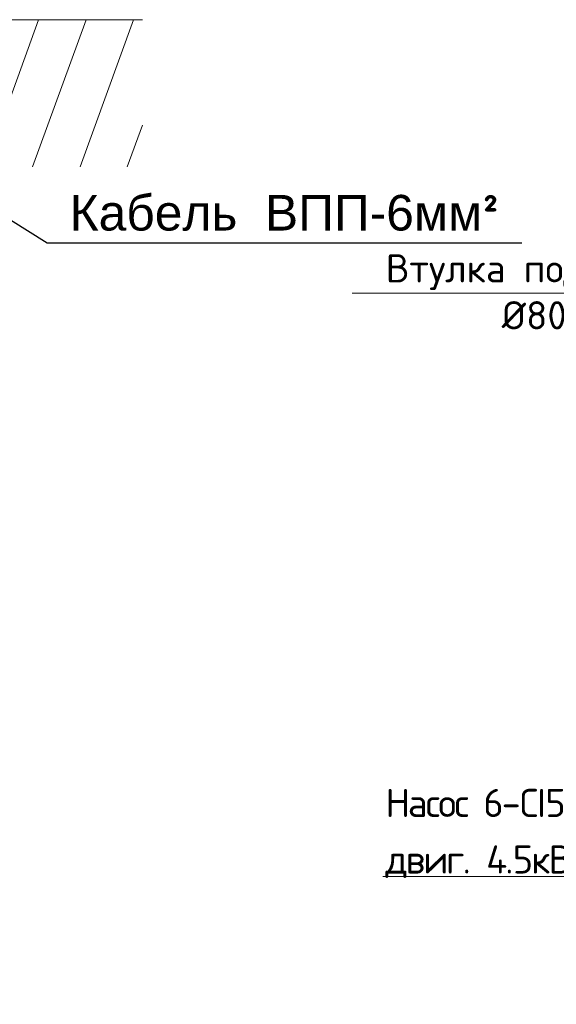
# Model space of a CAD drawing. Header units: millimetres. Extents: x -1722610 to 3896328, y -6858570 to -1329430.
# Tile 19 of 51: x 3094064 to 3098585, y -3470947 to -3462650. Entities that reach past the tile are written whole.
import ezdxf

# ---------------------------------------------------------------- set-up
doc = ezdxf.new("R2010")
doc.units = ezdxf.units.MM
doc.layers.get('0').update_dxf_attribs({"lineweight": 5})
doc.layers.add('PDF_Geometry', color=7, linetype='Continuous')
doc.styles.get("Standard").update_dxf_attribs({"font": 'arial.ttf'})

msp = doc.modelspace()

# ---------------------------------------------------------------- linework, layer by layer
for points in [[(3100393.7333, -3464954.4546), (3096865.7696, -3464954.4537)], [(3104117.2125, -3469870.1159), (3097122.2527, -3469870.1159)]]:
    msp.add_lwpolyline(points)
at = {"layer": 'PDF_Geometry', "lineweight": 9}
msp.add_lwpolyline([(3093417.9236, -3462649.7355), (3095099.2154, -3462649.7355)], dxfattribs=at)
at = {"layer": 'PDF_Geometry', "color": 33, "lineweight": 0, "true_color": 0xdda46e}
for points in [[(3093773.663, -3463890.5881), (3094222.5721, -3462649.7355)], [(3094171.7522, -3463890.5881), (3094624.8963, -3462649.7355)], [(3094574.0764, -3463890.5881), (3095022.9855, -3462649.7355)], [(3094967.9306, -3463890.5881), (3095099.2154, -3463539.0838)]]:
    msp.add_lwpolyline(points, dxfattribs=at)
at = {"layer": 'PDF_Geometry', "color": 7, "lineweight": 25}
msp.add_lwpolyline([(3098293.734, -3464534.3068), (3094294.5669, -3464534.3068), (3091986.4964, -3463085.9396)], dxfattribs=at)

# ---------------------------------------------------------------- texts
at = {"color": 7, "insert": (3094368.2221, -3464126.497), "char_height": 300, "width": 14144.909975, "attachment_point": 1}
msp.add_mtext(' Кабель  ВПП-6мм{\\fISOCPEUR|b0|i0|c204|p34;²}', dxfattribs=at)
at = {"insert": (3096898.9549, -3464626.456), "char_height": 237.2772293, "attachment_point": 1}
msp.add_mtext_dynamic_manual_height_columns('\\pxqc;{\\fISOCPEUR|b0|i0|c204|p34;\\C7;Втулка под фланец\\C0; \\fISOCPEUR|b0|i0|c0|p34;\\C256;%%C80\\fISOCPEUR|b0|i0|c204|p34;мм}', width=3418.682571, gutter_width=2272.1413, heights=[0], dxfattribs=at)
at = {"color": 1, "insert": (3097144.5512, -3469131.292), "char_height": 237.2772293, "attachment_point": 1}
msp.add_mtext_dynamic_manual_height_columns('\\A1;{\\fISOCPEUR|b0|i0|c204|p34;\\T0.9;\\C7;Насос 6-CI50-014-10 в комплекте с погружным эл. двиг. 4.5кВт  380В - 50Гц (Q=15 м\\H0.7x;\\S3^ ;\\H1.42857x;/час, H=75м.)\\fArial|b0|i0|c204|p34;\\P\\pxqc;\\A0;\\H1.26435x;\\T1;\\L00.0-60.0м}', width=7078.159588, gutter_width=2272.1413, heights=[0], dxfattribs=at)

doc.saveas('drawing.dxf')
